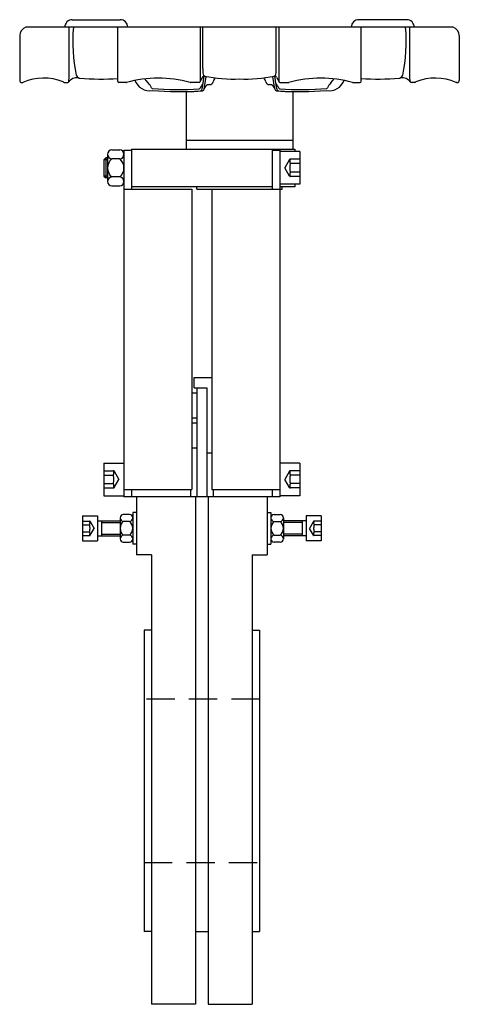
# Model space of a CAD drawing. Extents: x 10 to 185, y 5 to 397.
import ezdxf

# ---------------------------------------------------------------- set-up
doc = ezdxf.new("R2010")
doc.units = 0
doc.header["$LTSCALE"] = 15
doc.header["$MEASUREMENT"] = 0
doc.linetypes.add('RAYITAS', pattern=[0.375, 0.25, -0.125])
doc.linetypes.add('TRAZOS', pattern=[0.75, 0.5, -0.25])
doc.layers.add('CYL_XDF065', color=7, linetype='CONTINUOUS')

msp = doc.modelspace()

# ---------------------------------------------------------------- linework, layer by layer
at = {"layer": 'CYL_XDF065'}
for p, q in [((31.33, 397), (50.36, 397)), ((164.45, 397), (145.42, 397)), ((182.99, 394), (12.79, 394)), ((30.14, 374.32), (30.14, 394)), ((49.52, 372.39), (49.52, 394)), ((82.17, 394), (82.17, 372.4)), ((83.32, 377.51), (83.32, 394)), ((112.46, 377.51), (112.46, 394)), ((113.61, 394), (113.61, 372.4)), ((146.26, 372.39), (146.26, 394)), ((165.64, 374.32), (165.64, 394)), ((10.39, 390.66), (10.39, 372.8)), ((185.39, 390.66), (185.39, 372.8)), ((29.97, 372.37), (30.14, 374.32)), ((61.57, 371.85), (60.24, 373.44)), ((83.14, 374.15), (82.12, 372.22)), ((83.07, 369.41), (83.79, 374.57)), ((83.87, 369.41), (84.57, 374.4)), ((111.91, 369.41), (111.21, 374.4)), ((112.71, 369.41), (111.99, 374.57)), ((112.64, 374.15), (113.66, 372.22)), ((134.21, 371.85), (135.54, 373.44)), ((165.81, 372.37), (165.64, 374.32)), ((11.19, 372), (11.51, 372)), ((28.09, 372), (29.57, 372)), ((52.73, 371.99), (49.92, 371.99)), ((81.77, 372), (78.35, 372)), ((114.01, 372), (117.43, 372)), ((143.05, 371.99), (145.86, 371.99)), ((167.7, 372), (166.21, 372)), ((184.59, 372), (184.27, 372)), ((76.64, 368.45), (76.64, 345.5)), ((119.14, 368.45), (119.14, 345.5)), ((76.64, 349), (119.14, 349)), ((47.02, 345.19), (50.27, 345.19)), ((51.89, 345), (51.89, 207)), ((51.89, 345), (54.89, 345)), ((54.89, 345.5), (119.89, 345.5)), ((54.89, 345.5), (54.89, 329.5)), ((110.89, 345.5), (110.89, 329.5)), ((110.89, 345), (113.89, 345)), ((113.89, 345), (113.89, 207)), ((119.89, 345.5), (119.89, 344.5)), ((44.64, 342), (43.89, 341.25)), ((45.39, 341.25), (43.89, 341.25)), ((43.89, 341.25), (43.89, 334.75)), ((45.39, 342), (44.64, 342)), ((44.64, 342), (44.64, 334)), ((45.39, 343.4), (45.39, 332.61)), ((50.27, 341.6), (47.02, 341.6)), ((121.89, 344.5), (113.89, 344.5)), ((121.89, 344.5), (121.89, 331.5)), ((45.39, 334.75), (43.89, 334.75)), ((43.89, 334.75), (44.64, 334)), ((45.39, 334), (44.64, 334)), ((50.27, 334.41), (47.02, 334.41)), ((47.02, 330.81), (50.27, 330.81)), ((51.89, 329.5), (78.89, 329.5)), ((110.89, 330.5), (54.89, 330.5)), ((78.89, 329.5), (78.89, 210)), ((80.89, 329.5), (113.89, 329.5)), ((86.89, 329.5), (86.89, 210)), ((121.89, 331.5), (113.89, 331.5)), ((119.89, 330.5), (113.89, 330.5)), ((119.89, 331.5), (119.89, 330.5)), ((79.89, 250.5), (79.89, 254.5)), ((79.89, 254.5), (86.89, 254.5)), ((78.89, 248.5), (80.89, 248.5)), ((79.89, 250.5), (84.89, 250.5)), ((80.89, 250.5), (80.89, 239.36)), ((84.89, 250.5), (84.89, 207)), ((80.89, 243.5), (80.89, 207)), ((78.89, 238.5), (80.89, 238.5)), ((78.89, 236.5), (80.89, 236.5)), ((78.89, 226.5), (80.89, 226.5)), ((84.89, 224.5), (86.89, 224.5)), ((43.89, 220.5), (51.89, 220.5)), ((43.89, 220.5), (43.89, 207.5)), ((121.89, 220.5), (113.89, 220.5)), ((121.89, 220.5), (121.89, 207.5)), ((51.89, 210), (78.89, 210)), ((54.89, 210), (54.89, 207)), ((78.39, 210), (78.39, 207)), ((86.89, 210), (113.89, 210)), ((87.39, 210), (87.39, 207)), ((110.89, 210), (110.89, 207)), ((43.89, 207.5), (51.89, 207.5)), ((113.89, 207), (51.89, 207)), ((56.89, 207), (56.89, 184)), ((80.39, 207), (80.39, 5)), ((85.39, 207), (85.39, 5)), ((108.89, 207), (108.89, 184)), ((121.89, 207.5), (113.89, 207.5)), ((54.14, 200.03), (51.64, 200.03)), ((56.89, 200.75), (55.39, 200.75)), ((55.39, 200.75), (55.39, 188.25)), ((108.89, 200.75), (110.39, 200.75)), ((110.39, 200.75), (110.39, 188.25)), ((111.64, 200.03), (114.14, 200.03)), ((35.39, 199.5), (41.39, 199.5)), ((35.39, 199.5), (35.39, 189.5)), ((41.39, 199.5), (41.39, 189.5)), ((41.39, 197.5), (50.39, 197.5)), ((42.89, 197.5), (42.89, 191.5)), ((42.89, 196.88), (50.39, 196.88)), ((50.39, 198.65), (50.39, 190.36)), ((54.14, 197.27), (51.64, 197.27)), ((111.64, 197.27), (114.14, 197.27)), ((115.39, 198.65), (115.39, 190.36)), ((124.39, 197.5), (115.39, 197.5)), ((122.89, 196.88), (115.39, 196.88)), ((122.89, 197.5), (122.89, 191.5)), ((124.39, 199.5), (124.39, 189.5)), ((130.39, 199.5), (124.39, 199.5)), ((130.39, 199.5), (130.39, 189.5)), ((42.89, 192.13), (50.39, 192.13)), ((122.89, 192.13), (115.39, 192.13)), ((35.39, 189.5), (41.39, 189.5)), ((41.39, 191.5), (50.39, 191.5)), ((54.14, 191.74), (51.64, 191.74)), ((51.64, 188.98), (54.14, 188.98)), ((56.89, 188.25), (55.39, 188.25)), ((108.89, 188.25), (110.39, 188.25)), ((111.64, 191.74), (114.14, 191.74)), ((114.14, 188.98), (111.64, 188.98)), ((124.39, 191.5), (115.39, 191.5)), ((130.39, 189.5), (124.39, 189.5)), ((62.89, 184), (56.89, 184)), ((62.89, 184), (62.89, 5)), ((102.89, 184), (102.89, 5)), ((102.89, 184), (108.89, 184)), ((59.89, 154), (59.89, 34)), ((62.89, 154), (59.89, 154)), ((102.89, 154), (105.89, 154)), ((105.89, 154), (105.89, 34)), ((62.89, 34), (59.89, 34)), ((80.39, 34), (85.39, 34)), ((102.89, 34), (105.89, 34)), ((80.39, 5), (62.89, 5)), ((85.39, 5), (102.89, 5))]:
    msp.add_line(p, q, dxfattribs=at)
at = {"layer": 'CYL_XDF065', "linetype": 'RAYITAS', "ltscale": 6}
for p, q in [((117.82, 341.31), (115.91, 338)), ((121.89, 341.43), (118.04, 341.43)), ((117.82, 334.7), (115.91, 338)), ((121.89, 339.72), (118.14, 339.72)), ((121.89, 334.57), (118.04, 334.57)), ((121.89, 336.29), (118.14, 336.29)), ((43.89, 217.43), (47.75, 217.43)), ((43.89, 215.72), (47.64, 215.72)), ((47.96, 217.31), (49.87, 214)), ((117.82, 217.31), (115.91, 214)), ((121.89, 217.43), (118.04, 217.43)), ((121.89, 215.72), (118.14, 215.72)), ((43.89, 212.29), (47.64, 212.29)), ((47.96, 210.7), (49.87, 214)), ((117.82, 210.7), (115.91, 214)), ((121.89, 212.29), (118.14, 212.29)), ((43.89, 210.57), (47.75, 210.57)), ((121.89, 210.57), (118.04, 210.57)), ((35.39, 197.36), (38.25, 197.36)), ((38.46, 197.24), (40.04, 194.5)), ((127.32, 197.24), (125.74, 194.5)), ((130.39, 197.36), (127.54, 197.36)), ((35.39, 195.93), (38.14, 195.93)), ((35.39, 193.07), (38.14, 193.07)), ((38.46, 191.77), (40.04, 194.5)), ((127.32, 191.77), (125.74, 194.5)), ((130.39, 195.93), (127.64, 195.93)), ((130.39, 193.07), (127.64, 193.07)), ((35.39, 191.64), (38.25, 191.64)), ((130.39, 191.64), (127.54, 191.64))]:
    msp.add_line(p, q, dxfattribs=at)
at = {"layer": 'CYL_XDF065', "color": 7}
for p, q in [((80.89, 329.5), (80.89, 330.5)), ((113.89, 329.5), (114.89, 329.5)), ((114.89, 329.5), (114.89, 330.5))]:
    msp.add_line(p, q, dxfattribs=at)
at = {"layer": 'CYL_XDF065', "linetype": 'TRAZOS', "ltscale": 1.5}
for p, q in [((105.89, 126.5), (59.89, 126.5)), ((59.89, 61.5), (105.89, 61.5))]:
    msp.add_line(p, q, dxfattribs=at)
at = {"layer": 'CYL_XDF065'}
for centre, radius, start, end in [((31.33, 394), 3, 90, 180), ((50.36, 394), 3, 0, 90), ((145.42, 394), 3, 90, 180), ((164.45, 394), 3, 0, 90), ((14.38, 390.33), 4, 113.3677, 175.2952), ((96.04, 388.4), 64.54, 175.0191, 192.0865), ((99.74, 388.4), 64.54, 347.9135, 4.9809), ((181.4, 390.33), 4, 4.7048, 66.6323), ((90.56, 376.61), 7.3, 172.9009, 190.4221), ((105.22, 376.61), 7.3, 349.5779, 7.0991), ((11.19, 372.8), 0.8, 180, 270), ((19.95, 352.75), 20.99, 68.2893, 113.2522), ((33.15, 369.85), 4, 81.1507, 144.4905), ((34.47, 375.32), 1.6, 195.6676, 263.3074), ((35.9, 387.49), 13.86, 261.1507, 263.3074), ((42.58, 472.34), 98.96, 265.188, 274.0194), ((65.57, 326.11), 47.63, 74.6209, 105.4483), ((62.19, 375.08), 6.36, 200.8211, 279.3153), ((81.77, 372.4), 0.4, 270, 360), ((83.85, 373.78), 0.8, 73.3308, 152.2336), ((84.32, 375.46), 0.95, 190.4221, 255.1863), ((95.38, 427.42), 54.06, 257.8698, 272.666), ((92.18, 371.09), 4.9, 145.8617, 165.8393), ((100.41, 427.42), 54.06, 267.334, 282.1302), ((103.6, 371.09), 4.9, 14.1607, 34.1383), ((111.46, 375.46), 0.95, 284.8137, 349.5779), ((111.93, 373.78), 0.8, 27.7664, 106.6692), ((114.01, 372.4), 0.4, 180, 270), ((130.21, 326.11), 47.63, 74.5517, 105.3791), ((133.59, 375.08), 6.36, 260.6847, 339.1789), ((153.2, 472.34), 98.96, 265.9806, 274.812), ((161.31, 375.32), 1.6, 276.6926, 344.3324), ((159.88, 387.49), 13.86, 276.6926, 278.8493), ((162.63, 369.85), 4, 35.5095, 98.8493), ((175.83, 352.75), 20.99, 66.7478, 111.7107), ((184.59, 372.8), 0.8, 270, 0), ((11.51, 372.4), 0.4, 270, 293.2229), ((28.09, 372.4), 0.4, 202.2829, 270), ((29.57, 372.4), 0.4, 270, 355), ((49.92, 372.39), 0.4, 180, 270), ((52.73, 372.39), 0.4, 270, 292.1823), ((54.92, 366.29), 8.67, 24.2686, 39.8972), ((63.19, 370.02), 0.4, 204.2686, 262.165), ((73.54, 499.7), 130.49, 265.4255, 273.6532), ((73.32, 497.03), 128.62, 265.497, 274.0396), ((77.8, 413.73), 45.33, 267.8865, 276.8073), ((78.35, 372.4), 0.4, 247.9178, 270), ((81.81, 369.87), 0.4, 276.2558, 335.0214), ((90.03, 366.04), 8.67, 140.1028, 155.0214), ((82.28, 369.52), 0.8, 276.8073, 352.1077), ((83.08, 369.52), 0.8, 276.8073, 352.1077), ((85.86, 369.13), 2.01, 109.6267, 172.1077), ((85.83, 369.22), 1.92, 88.0169, 109.6267), ((85.95, 372.67), 1.53, 268.0169, 345.8393), ((109.83, 372.67), 1.53, 194.1607, 271.9831), ((109.95, 369.22), 1.92, 70.3733, 91.9831), ((109.92, 369.13), 2.01, 7.8923, 70.3733), ((112.7, 369.52), 0.8, 187.8923, 263.1927), ((105.75, 366.04), 8.67, 24.9786, 39.8972), ((117.98, 413.73), 45.33, 263.1927, 272.1135), ((113.5, 369.52), 0.8, 187.8923, 263.1927), ((122.46, 497.03), 128.62, 265.9604, 274.503), ((113.97, 369.87), 0.4, 204.9786, 263.7442), ((122.24, 499.7), 130.49, 266.3468, 274.5745), ((117.43, 372.4), 0.4, 270, 292.0822), ((132.59, 370.02), 0.4, 277.835, 335.7314), ((140.86, 366.29), 8.67, 140.1028, 155.7314), ((143.05, 372.39), 0.4, 247.8177, 270), ((145.86, 372.39), 0.4, 270, 360), ((166.21, 372.4), 0.4, 185, 270), ((167.7, 372.4), 0.4, 270, 337.7171), ((184.27, 372.4), 0.4, 246.7771, 270), ((47.2, 343.4), 1.81, 95.7707, 264.2293), ((50.08, 343.4), 1.81, 275.7707, 84.2293), ((50.18, 338), 4.79, 131.3525, 228.6475), ((47.1, 338), 4.79, 311.3525, 48.6475), ((47.2, 332.61), 1.81, 95.7707, 264.2293), ((50.08, 332.61), 1.81, 275.7707, 84.2293), ((51.78, 198.65), 1.39, 95.7112, 264.2888), ((54, 198.65), 1.39, 275.7112, 84.2888), ((111.78, 198.65), 1.39, 95.7112, 264.2888), ((114, 198.65), 1.39, 275.7112, 84.2888), ((54.07, 194.5), 3.68, 131.3076, 228.6924), ((51.71, 194.5), 3.68, 311.3076, 48.6924), ((114.07, 194.5), 3.68, 131.3076, 228.6924), ((111.71, 194.5), 3.68, 311.3076, 48.6924), ((51.78, 190.36), 1.39, 95.7112, 264.2888), ((54, 190.36), 1.39, 275.7112, 84.2888), ((111.78, 190.36), 1.39, 95.7112, 264.2888), ((114, 190.36), 1.39, 275.7112, 84.2888)]:
    msp.add_arc(centre, radius, start, end, dxfattribs=at)
at = {"layer": 'CYL_XDF065', "linetype": 'RAYITAS', "ltscale": 6}
for centre, radius, start, end in [((118.04, 341.18), 0.25, 90, 150), ((119.49, 340.58), 1.6, 147.4924, 212.5076), ((123.9, 338), 6.01, 163.4125, 196.5875), ((118.04, 334.82), 0.25, 210, 270), ((119.49, 335.43), 1.6, 147.4924, 212.5076), ((46.3, 216.58), 1.6, 327.4924, 32.5076), ((41.88, 214), 6.01, 343.4125, 16.5875), ((47.75, 217.18), 0.25, 30, 90), ((118.04, 217.18), 0.25, 90, 150), ((119.49, 216.58), 1.6, 147.4924, 212.5076), ((123.9, 214), 6.01, 163.4125, 196.5875), ((46.3, 211.43), 1.6, 327.4924, 32.5076), ((119.49, 211.43), 1.6, 147.4924, 212.5076), ((47.75, 210.82), 0.25, 270, 330), ((118.04, 210.82), 0.25, 210, 270), ((37.24, 196.65), 1.15, 321.4556, 38.5444), ((38.25, 197.11), 0.25, 30, 90), ((127.54, 197.11), 0.25, 90, 150), ((128.54, 196.65), 1.15, 141.4556, 218.5444), ((34.18, 194.5), 4.21, 340.1669, 19.8331), ((37.24, 192.36), 1.15, 321.4556, 38.5444), ((131.61, 194.5), 4.21, 160.1669, 199.8331), ((128.54, 192.36), 1.15, 141.4556, 218.5444), ((38.25, 191.89), 0.25, 270, 330), ((127.54, 191.89), 0.25, 210, 270)]:
    msp.add_arc(centre, radius, start, end, dxfattribs=at)

doc.saveas('drawing.dxf')
